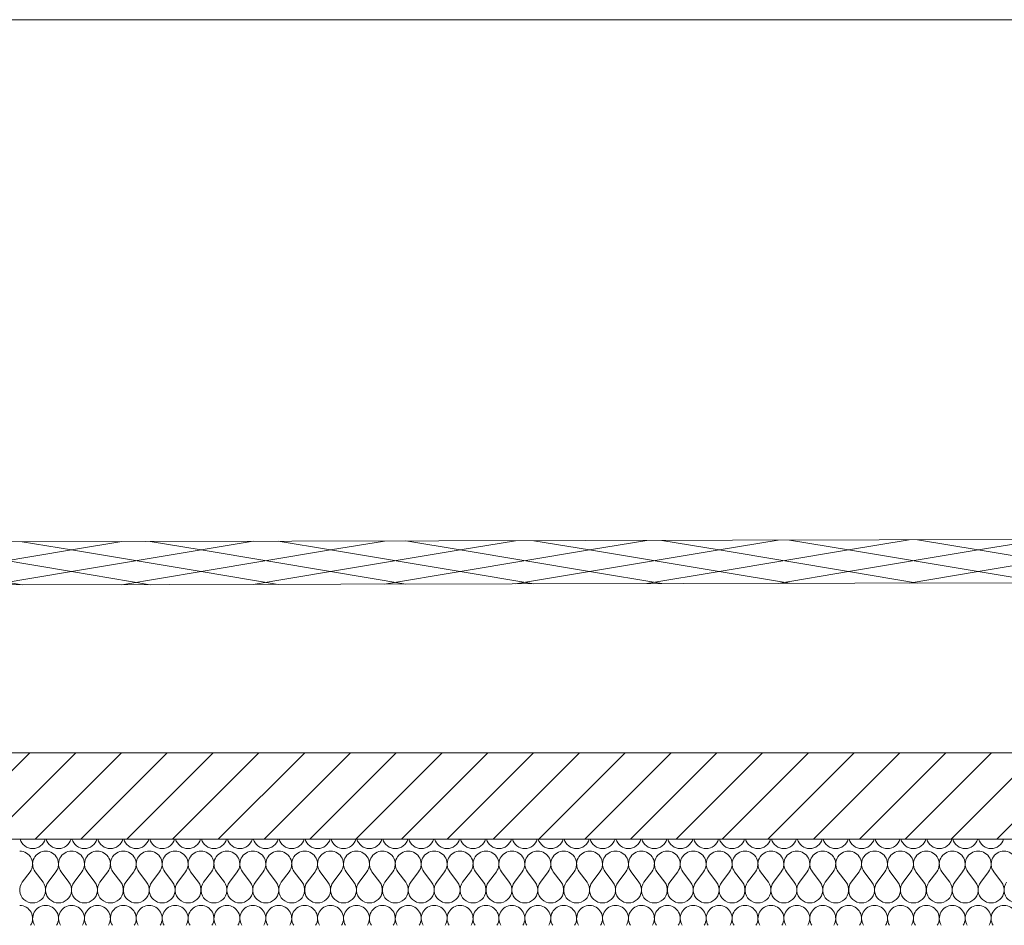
# Model space of a CAD drawing. Header units: millimetres. Extents: x 17009 to 157603, y -19950 to 21829.
# Tile 96 of 208: x 38880 to 41161, y 19730 to 21829. Entities that reach past the tile are written whole.
import ezdxf

# ---------------------------------------------------------------- set-up
doc = ezdxf.new("R2010")
doc.units = ezdxf.units.MM
doc.header["$MEASUREMENT"] = 0
doc.layers.add('01-STR_Dalles toitures.ARCHI', color=7, linetype='Continuous')
doc.layers.add('05-INF _ COTATIONS.ARCHI', color=7, linetype='Continuous')
doc.styles.add('STYLE_GENERE_1', font='arial.ttf')
doc.dimstyles.new('STYLE_GENERE__1', dxfattribs={"dimtxt": 150, "dimasz": 114, "dimexe": 0.18, "dimexo": 400, "dimgap": 0, "dimtad": 1, "dimlfac": 0.001, "dimzin": 0, "dimdsep": 46, "dimtxsty": 'STYLE_GENERE_1', "dimblk": 'ARROWHEAD_2', "dimblk1": 'ARROWHEAD_2', "dimblk2": 'ARROWHEAD_2', "dimcen": 0.09, "dimclrd": 8, "dimclre": 8, "dimclrt": 8, "dimazin": 0, "dimtfac": 1, "dimtdec": 4, "dimtmove": 0, "dimatfit": 3, "dimfxl": 0, "dimtolj": 1, "dimtzin": 0, "dimarcsym": 0})

# ---------------------------------------------------------------- blocks, each defined once
blk = doc.blocks.new('*X95')
at = {"layer": '01-STR_Dalles toitures.ARCHI', "color": 7, "linetype": 'Continuous', "lineweight": 5}
for p, q in [((38886, 19830), (38904, 19854)), ((38934, 19830), (38916, 19854)), ((38946, 19830), (38964, 19854)), ((38994, 19830), (38976, 19854)), ((39006, 19830), (39024, 19854)), ((39054, 19830), (39036, 19854)), ((39066, 19830), (39084, 19854)), ((39114, 19830), (39096, 19854)), ((39126, 19830), (39144, 19854)), ((39174, 19830), (39156, 19854)), ((39186, 19830), (39204, 19854)), ((39234, 19830), (39216, 19854)), ((39246, 19830), (39264, 19854)), ((39294, 19830), (39276, 19854)), ((39306, 19830), (39324, 19854)), ((39354, 19830), (39336, 19854)), ((39366, 19830), (39384, 19854)), ((39414, 19830), (39396, 19854)), ((39426, 19830), (39444, 19854)), ((39474, 19830), (39456, 19854)), ((39486, 19830), (39504, 19854)), ((39534, 19830), (39516, 19854)), ((39546, 19830), (39564, 19854)), ((39594, 19830), (39576, 19854)), ((39606, 19830), (39624, 19854)), ((39654, 19830), (39636, 19854)), ((39666, 19830), (39684, 19854)), ((39714, 19830), (39696, 19854)), ((39726, 19830), (39744, 19854)), ((39774, 19830), (39756, 19854)), ((39786, 19830), (39804, 19854)), ((39834, 19830), (39816, 19854)), ((39846, 19830), (39864, 19854)), ((39894, 19830), (39876, 19854)), ((39906, 19830), (39924, 19854)), ((39954, 19830), (39936, 19854)), ((39966, 19830), (39984, 19854)), ((40014, 19830), (39996, 19854)), ((40026, 19830), (40044, 19854)), ((40074, 19830), (40056, 19854)), ((40086, 19830), (40104, 19854)), ((40134, 19830), (40116, 19854)), ((40146, 19830), (40164, 19854)), ((40194, 19830), (40176, 19854)), ((40206, 19830), (40224, 19854)), ((40254, 19830), (40236, 19854)), ((40266, 19830), (40284, 19854)), ((40314, 19830), (40296, 19854)), ((40326, 19830), (40344, 19854)), ((40374, 19830), (40356, 19854)), ((40386, 19830), (40404, 19854)), ((40434, 19830), (40416, 19854)), ((40446, 19830), (40464, 19854)), ((40494, 19830), (40476, 19854)), ((40506, 19830), (40524, 19854)), ((40554, 19830), (40536, 19854)), ((40566, 19830), (40584, 19854)), ((40614, 19830), (40596, 19854)), ((40626, 19830), (40644, 19854)), ((40674, 19830), (40656, 19854)), ((40686, 19830), (40704, 19854)), ((40734, 19830), (40716, 19854)), ((40746, 19830), (40764, 19854)), ((40794, 19830), (40776, 19854)), ((40806, 19830), (40824, 19854)), ((40854, 19830), (40836, 19854)), ((40866, 19830), (40884, 19854)), ((40914, 19830), (40896, 19854)), ((40926, 19830), (40944, 19854)), ((40974, 19830), (40956, 19854)), ((40986, 19830), (41004, 19854)), ((41034, 19830), (41016, 19854)), ((41046, 19830), (41064, 19854)), ((41094, 19830), (41076, 19854)), ((41106, 19830), (41124, 19854)), ((41154, 19830), (41136, 19854))]:
    blk.add_line(p, q, dxfattribs=at)
for centre, start, end in [((38910, 19938), 195.4658, 344.5342), ((38970, 19938), 195.4658, 344.5342), ((39030, 19938), 195.4658, 344.5342), ((39090, 19938), 195.4658, 344.5342), ((39150, 19938), 195.4658, 344.5342), ((39210, 19938), 195.4658, 344.5342), ((39270, 19938), 195.4658, 344.5342), ((39330, 19938), 195.4658, 344.5342), ((39390, 19938), 195.4658, 344.5342), ((39450, 19938), 195.4658, 344.5342), ((39510, 19938), 195.4658, 344.5342), ((39570, 19938), 195.4658, 344.5342), ((39630, 19938), 195.4658, 344.5342), ((39690, 19938), 195.4658, 344.5342), ((39750, 19938), 195.4658, 344.5342), ((39810, 19938), 195.4658, 344.5342), ((39870, 19938), 195.4658, 344.5342), ((39930, 19938), 195.4658, 344.5342), ((39990, 19938), 195.4658, 344.5342), ((40050, 19938), 195.4658, 344.5342), ((40110, 19938), 195.4658, 344.5342), ((40170, 19938), 195.4658, 344.5342), ((40230, 19938), 195.4658, 344.5342), ((40290, 19938), 195.4658, 344.5342), ((40350, 19938), 195.4658, 344.5342), ((40410, 19938), 195.4658, 344.5342), ((40470, 19938), 195.4658, 344.5342), ((40530, 19938), 195.4658, 344.5342), ((40590, 19938), 195.4658, 344.5342), ((40650, 19938), 195.4658, 344.5342), ((40710, 19938), 195.4658, 344.5342), ((40770, 19938), 195.4658, 344.5342), ((40830, 19938), 195.4658, 344.5342), ((40890, 19938), 195.4658, 344.5342), ((40950, 19938), 195.4658, 344.5342), ((41010, 19938), 195.4658, 344.5342), ((41070, 19938), 195.4658, 344.5342), ((41130, 19938), 195.4658, 344.5342), ((38880, 19872), 323.1301, 90), ((38940, 19872), 90, 216.8699), ((38940, 19872), 323.1301, 90), ((39000, 19872), 90, 216.8699), ((39000, 19872), 323.1301, 90), ((39060, 19872), 90, 216.8699), ((39060, 19872), 323.1301, 90), ((39120, 19872), 90, 216.8699), ((39120, 19872), 323.1301, 90), ((39180, 19872), 90, 216.8699), ((39180, 19872), 323.1301, 90), ((39240, 19872), 90, 216.8699), ((39240, 19872), 323.1301, 90), ((39300, 19872), 90, 216.8699), ((39300, 19872), 323.1301, 90), ((39360, 19872), 90, 216.8699), ((39360, 19872), 323.1301, 90), ((39420, 19872), 90, 216.8699), ((39420, 19872), 323.1301, 90), ((39480, 19872), 90, 216.8699), ((39480, 19872), 323.1301, 90), ((39540, 19872), 90, 216.8699), ((39540, 19872), 323.1301, 90), ((39600, 19872), 90, 216.8699), ((39600, 19872), 323.1301, 90), ((39660, 19872), 90, 216.8699), ((39660, 19872), 323.1301, 90), ((39720, 19872), 90, 216.8699), ((39720, 19872), 323.1301, 90), ((39780, 19872), 90, 216.8699), ((39780, 19872), 323.1301, 90), ((39840, 19872), 90, 216.8699), ((39840, 19872), 323.1301, 90), ((39900, 19872), 90, 216.8699), ((39900, 19872), 323.1301, 90), ((39960, 19872), 90, 216.8699), ((39960, 19872), 323.1301, 90), ((40020, 19872), 90, 216.8699), ((40020, 19872), 323.1301, 90), ((40080, 19872), 90, 216.8699), ((40080, 19872), 323.1301, 90), ((40140, 19872), 90, 216.8699), ((40140, 19872), 323.1301, 90), ((40200, 19872), 90, 216.8699), ((40200, 19872), 323.1301, 90), ((40260, 19872), 90, 216.8699), ((40260, 19872), 323.1301, 90), ((40320, 19872), 90, 216.8699), ((40320, 19872), 323.1301, 90), ((40380, 19872), 90, 216.8699), ((40380, 19872), 323.1301, 90), ((40440, 19872), 90, 216.8699), ((40440, 19872), 323.1301, 90), ((40500, 19872), 90, 216.8699), ((40500, 19872), 323.1301, 90), ((40560, 19872), 90, 216.8699), ((40560, 19872), 323.1301, 90), ((40620, 19872), 90, 216.8699), ((40620, 19872), 323.1301, 90), ((40680, 19872), 90, 216.8699), ((40680, 19872), 323.1301, 90), ((40740, 19872), 90, 216.8699), ((40740, 19872), 323.1301, 90), ((40800, 19872), 90, 216.8699), ((40800, 19872), 323.1301, 90), ((40860, 19872), 90, 216.8699), ((40860, 19872), 323.1301, 90), ((40920, 19872), 90, 216.8699), ((40920, 19872), 323.1301, 90), ((40980, 19872), 90, 216.8699), ((40980, 19872), 323.1301, 90), ((41040, 19872), 90, 216.8699), ((41040, 19872), 323.1301, 90), ((41100, 19872), 90, 216.8699), ((41100, 19872), 323.1301, 90), ((41160, 19872), 90, 216.8699), ((41160, 19872), 323.1301, 90), ((38910, 19812), 143.1301, 36.8699), ((38970, 19812), 143.1301, 36.8699), ((39030, 19812), 143.1301, 36.8699), ((39090, 19812), 143.1301, 36.8699), ((39150, 19812), 143.1301, 36.8699), ((39210, 19812), 143.1301, 36.8699), ((39270, 19812), 143.1301, 36.8699), ((39330, 19812), 143.1301, 36.8699), ((39390, 19812), 143.1301, 36.8699), ((39450, 19812), 143.1301, 36.8699), ((39510, 19812), 143.1301, 36.8699), ((39570, 19812), 143.1301, 36.8699), ((39630, 19812), 143.1301, 36.8699), ((39690, 19812), 143.1301, 36.8699), ((39750, 19812), 143.1301, 36.8699), ((39810, 19812), 143.1301, 36.8699), ((39870, 19812), 143.1301, 36.8699), ((39930, 19812), 143.1301, 36.8699), ((39990, 19812), 143.1301, 36.8699), ((40050, 19812), 143.1301, 36.8699), ((40110, 19812), 143.1301, 36.8699), ((40170, 19812), 143.1301, 36.8699), ((40230, 19812), 143.1301, 36.8699), ((40290, 19812), 143.1301, 36.8699), ((40350, 19812), 143.1301, 36.8699), ((40410, 19812), 143.1301, 36.8699), ((40470, 19812), 143.1301, 36.8699), ((40530, 19812), 143.1301, 36.8699), ((40590, 19812), 143.1301, 36.8699), ((40650, 19812), 143.1301, 36.8699), ((40710, 19812), 143.1301, 36.8699), ((40770, 19812), 143.1301, 36.8699), ((40830, 19812), 143.1301, 36.8699), ((40890, 19812), 143.1301, 36.8699), ((40950, 19812), 143.1301, 36.8699), ((41010, 19812), 143.1301, 36.8699), ((41070, 19812), 143.1301, 36.8699), ((41130, 19812), 143.1301, 36.8699), ((41190, 19812), 143.1301, 36.8699), ((38880, 19746), 327.7692, 90), ((38940, 19746), 90, 212.2308), ((38940, 19746), 327.7692, 90), ((39000, 19746), 90, 212.2308), ((39000, 19746), 327.7692, 90), ((39060, 19746), 90, 212.2308), ((39060, 19746), 327.7692, 90), ((39120, 19746), 90, 212.2308), ((39120, 19746), 327.7692, 90), ((39180, 19746), 90, 212.2308), ((39180, 19746), 327.7692, 90), ((39240, 19746), 90, 212.2308), ((39240, 19746), 327.7692, 90), ((39300, 19746), 90, 212.2308), ((39300, 19746), 327.7692, 90), ((39360, 19746), 90, 212.2308), ((39360, 19746), 327.7692, 90), ((39420, 19746), 90, 212.2308), ((39420, 19746), 327.7692, 90), ((39480, 19746), 90, 212.2308), ((39480, 19746), 327.7692, 90), ((39540, 19746), 90, 212.2308), ((39540, 19746), 327.7692, 90), ((39600, 19746), 90, 212.2308), ((39600, 19746), 327.7692, 90), ((39660, 19746), 90, 212.2308), ((39660, 19746), 327.7692, 90), ((39720, 19746), 90, 212.2308), ((39720, 19746), 327.7692, 90), ((39780, 19746), 90, 212.2308), ((39780, 19746), 327.7692, 90), ((39840, 19746), 90, 212.2308), ((39840, 19746), 327.7692, 90), ((39900, 19746), 90, 212.2308), ((39900, 19746), 327.7692, 90), ((39960, 19746), 90, 212.2308), ((39960, 19746), 327.7692, 90), ((40020, 19746), 90, 212.2308), ((40020, 19746), 327.7692, 90), ((40080, 19746), 90, 212.2308), ((40080, 19746), 327.7692, 90), ((40140, 19746), 90, 212.2308), ((40140, 19746), 327.7692, 90), ((40200, 19746), 90, 212.2308), ((40200, 19746), 327.7692, 90), ((40260, 19746), 90, 212.2308), ((40260, 19746), 327.7692, 90), ((40320, 19746), 90, 212.2308), ((40320, 19746), 327.7692, 90), ((40380, 19746), 90, 212.2308), ((40380, 19746), 327.7692, 90), ((40440, 19746), 90, 212.2308), ((40440, 19746), 327.7692, 90), ((40500, 19746), 90, 212.2308), ((40500, 19746), 327.7692, 90), ((40560, 19746), 90, 212.2308), ((40560, 19746), 327.7692, 90), ((40620, 19746), 90, 212.2308), ((40620, 19746), 327.7692, 90), ((40680, 19746), 90, 212.2308), ((40680, 19746), 327.7692, 90), ((40740, 19746), 90, 212.2308), ((40740, 19746), 327.7692, 90), ((40800, 19746), 90, 212.2308), ((40800, 19746), 327.7692, 90), ((40860, 19746), 90, 212.2308), ((40860, 19746), 327.7692, 90), ((40920, 19746), 90, 212.2308), ((40920, 19746), 327.7692, 90), ((40980, 19746), 90, 212.2308), ((40980, 19746), 327.7692, 90), ((41040, 19746), 90, 212.2308), ((41040, 19746), 327.7692, 90), ((41100, 19746), 90, 212.2308), ((41100, 19746), 327.7692, 90), ((41160, 19746), 90, 212.2308), ((41160, 19746), 327.7692, 90)]:
    blk.add_arc(centre, 30, start, end, dxfattribs=at)
blk = doc.blocks.new('Élément de coupe_77_1')
at = {"layer": '01-STR_Dalles toitures.ARCHI', "linetype": 'Continuous', "lineweight": 0, "true_color": 0x000000}
h = blk.add_hatch(dxfattribs=at)
h.set_pattern_fill('Hachure_simple_0001', color=18, style=0, pattern_type=2)
h.set_pattern_definition([(45, (0, 0), (-53.03301, 53.03301), [])])
h.paths.add_polyline_path([(30252.5, 19930), (75896, 19930), (75896, 20130), (30252.5, 20130)])
at = {"layer": '01-STR_Dalles toitures.ARCHI', "color": 7, "linetype": 'Continuous', "lineweight": 5}
for p, q in [((75896, 20130), (30252.5, 20130)), ((46991.6, 19930), (30432.5, 19930))]:
    blk.add_line(p, q, dxfattribs=at)
at = {"layer": '01-STR_Dalles toitures.ARCHI', "lineweight": 0}
blk.add_blockref('*X95', (0, 0), dxfattribs=at)
blk = doc.blocks.new('*X552')
at = {"layer": '01-STR_Dalles toitures.ARCHI', "color": 7, "linetype": 'Continuous', "lineweight": 5}
for p, q in [((38886.1, 20619), (39000, 20600)), ((39116.9, 20619.5), (39000, 20600)), ((39182.2, 20619.6), (39300, 20600)), ((39420.8, 20620.1), (39300, 20600)), ((39478.4, 20620.3), (39600, 20600)), ((39724.7, 20620.8), (39600, 20600)), ((39774.6, 20620.9), (39900, 20600)), ((40028.7, 20621.4), (39900, 20600)), ((40070.8, 20621.5), (40200, 20600)), ((40332.6, 20622.1), (40200, 20600)), ((40367, 20622.2), (40500, 20600)), ((40636.5, 20622.7), (40500, 20600)), ((40663.2, 20622.8), (40800, 20600)), ((40940.4, 20623.4), (40800, 20600)), ((40959.4, 20623.4), (41100, 20600)), ((41244.3, 20624.1), (41100, 20600)), ((38700, 20600), (39000, 20550)), ((39000, 20600), (38700, 20550)), ((39000, 20600), (39300, 20550)), ((39300, 20600), (39000, 20550)), ((39300, 20600), (39600, 20550)), ((39600, 20600), (39300, 20550)), ((39600, 20600), (39900, 20550)), ((39900, 20600), (39600, 20550)), ((39900, 20600), (40200, 20550)), ((40200, 20600), (39900, 20550)), ((40200, 20600), (40500, 20550)), ((40500, 20600), (40200, 20550)), ((40500, 20600), (40800, 20550)), ((40800, 20600), (40500, 20550)), ((40800, 20600), (41100, 20550)), ((41100, 20600), (40800, 20550)), ((41100, 20600), (41400, 20550)), ((41400, 20600), (41100, 20550)), ((38700, 20550), (38886.1, 20519)), ((39000, 20550), (38813, 20518.8)), ((39000, 20550), (39182.2, 20519.6)), ((39300, 20550), (39116.9, 20519.5)), ((39300, 20550), (39478.4, 20520.3)), ((39600, 20550), (39420.8, 20520.1)), ((39600, 20550), (39774.6, 20520.9)), ((39900, 20550), (39724.7, 20520.8)), ((39900, 20550), (40070.8, 20521.5)), ((40200, 20550), (40028.7, 20521.4)), ((40200, 20550), (40367, 20522.2)), ((40500, 20550), (40332.6, 20522.1)), ((40500, 20550), (40663.2, 20522.8)), ((40800, 20550), (40636.5, 20522.7)), ((40800, 20550), (40959.4, 20523.4)), ((41100, 20550), (40940.4, 20523.4)), ((41100, 20550), (41255.5, 20524.1))]:
    blk.add_line(p, q, dxfattribs=at)
blk = doc.blocks.new('Élément de coupe_526_1')
at = {"layer": '01-STR_Dalles toitures.ARCHI', "color": 7, "linetype": 'Continuous', "lineweight": 5}
blk.add_line((34965, 21829.2), (71276.1, 21829.2), dxfattribs=at)
at = {"layer": '01-STR_Dalles toitures.ARCHI', "color": 8, "linetype": 'Continuous', "lineweight": 5, "flags": 128}
for points in [[(76816.1, 19958.4), (74614.8, 20695.7), (31255.8, 20602.6), (29332.4, 19958.4)], [(76816.1, 19858.4), (74614.8, 20595.7), (31255.8, 20502.6), (29332.4, 19858.4)]]:
    blk.add_lwpolyline(points, dxfattribs=at)
at = {"layer": '01-STR_Dalles toitures.ARCHI', "lineweight": 0}
blk.add_blockref('*X552', (0, 0), dxfattribs=at)
blk = doc.blocks.new('*D1241')
at = {"layer": '05-INF _ COTATIONS.ARCHI', "color": 8, "linetype": 'Continuous', "lineweight": 5}
for p, q in [((31634.6, 19710), (31634.6, 19783.3)), ((31709.6, 19666.7), (31559.6, 19753.3)), ((32034.6, 19710), (31522.1, 19710)), ((31634.6, 16818.6), (31634.6, 19710)), ((31559.6, 16861.9), (31709.6, 16775.3)), ((32034.6, 16818.6), (31522.1, 16818.6)), ((31634.6, 16745.2), (31634.6, 16818.6))]:
    blk.add_line(p, q, dxfattribs=at)
at = {"layer": '05-INF _ COTATIONS.ARCHI', "color": 8, "lineweight": 5, "insert": (31604.6, 18064.1), "char_height": 150, "attachment_point": 7, "rotation": 90, "style": 'STYLE_GENERE_1'}
blk.add_mtext('\\A1;{\\pql;\\fArial|b0|i0|c0|p0;\\W1.000000;2,89}', dxfattribs=at)
blk = doc.blocks.new('ARROWHEAD_2')
at = {"color": 0, "linetype": 'Continuous', "lineweight": 0}
for p, q in [((-0.378, -0.655), (0.378, 0.655)), ((0, 0), (-1, 0))]:
    blk.add_line(p, q, dxfattribs=at)

msp = doc.modelspace()

# ---------------------------------------------------------------- block references
at = {"layer": '01-STR_Dalles toitures.ARCHI', "lineweight": 0}
for name in ['Élément de coupe_526_1', 'Élément de coupe_77_1']:
    msp.add_blockref(name, (0, 0), dxfattribs=at)

# ---------------------------------------------------------------- dimensions: what is measured, and where the dimension line sits
at = {"layer": '05-INF _ COTATIONS.ARCHI', "color": 8, "linetype": 'Continuous', "lineweight": 5}
dim = msp.add_linear_dim(base=(31634.589, 19710), p1=(31637.004, 16818.6), p2=(53074.251, 19710), angle=90, dimstyle='STYLE_GENERE__1', dxfattribs=at)
dim.commit()
dim.dimension.update_dxf_attribs({"geometry": '*D1241', "text_midpoint": (31529.589, 18258.297), "dimtype": 160, "text_rotation": 90})

doc.saveas('drawing.dxf')
